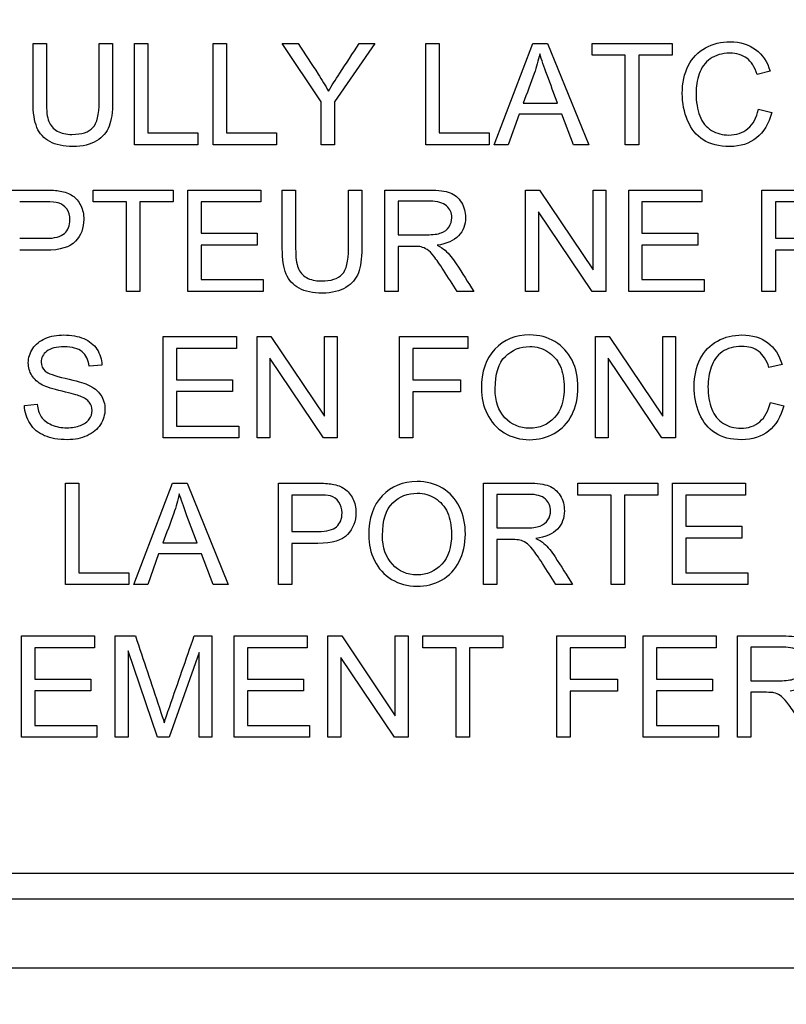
# Model space of a CAD drawing. Header units: inches. Extents: x 1 to 359, y -2 to 239.
# Tile 11 of 57: x 109.298 to 109.989, y 130.066 to 130.954. Entities that reach past the tile are written whole.
import ezdxf
from ezdxf.enums import TextEntityAlignment as Align

# ---------------------------------------------------------------- set-up
doc = ezdxf.new("R2010")
doc.units = ezdxf.units.IN
doc.header["$MEASUREMENT"] = 0
doc.layers.add('Default', color=7, linetype='Continuous')
doc.layers.add('LAB20180', color=7, linetype='Continuous')
doc.styles.add('SEACAD_Times_New_Roman', font='times.ttf')
doc.dimstyles.new('HAMMOND_(STH_-_300x200)', dxfattribs={"dimtxt": 1.5, "dimasz": 1.875, "dimexe": 0.75, "dimexo": 0.75, "dimgap": 0.375, "dimtad": 0, "dimtih": 1, "dimtoh": 1, "dimzin": 0, "dimdsep": 46, "dimtxsty": 'SEACAD_Times_New_Roman', "dimblk1": '_SE_FILLED', "dimblk2": '_SE_FILLED', "dimsah": 1, "dimcen": 0.75, "dimadec": 0, "dimazin": 0, "dimtfac": 0.8, "dimtofl": 0, "dimtmove": 0, "dimatfit": 3, "dimfxl": 0, "dimtolj": 1, "dimtzin": 0, "dimarcsym": 0})

# ---------------------------------------------------------------- blocks, each defined once
blk = doc.blocks.new('DMBLK1119')
at = {"layer": 'Default', "linetype": 'Continuous'}
for points in [[(122.69455, 144.79851), (122.38205, 146.67351), (122.06955, 144.79851)], [(122.69455, 128.57851), (122.06955, 128.57851), (122.38205, 126.70351)]]:
    blk.add_hatch(color=7, dxfattribs=at).paths.add_polyline_path(points)
at = {"layer": 'Default', "color": 7, "linetype": 'Continuous'}
for p, q in [((114.9147, 146.67351), (123.13205, 146.67351)), ((122.38205, 146.67351), (122.38205, 137.96351)), ((122.38205, 135.93851), (122.38205, 126.70351)), ((110.1077, 126.70351), (123.13205, 126.70351))]:
    blk.add_line(p, q, dxfattribs=at)
at = {"layer": 'Default', "color": 7, "linetype": 'Continuous', "style": 'SEACAD_Times_New_Roman'}
blk.add_text('19.97', height=1.5, dxfattribs=at).set_placement((119.82281, 137.43851), align=Align.TOP_LEFT)
blk = doc.blocks.new('_SE_FILLED')
at = {"color": 0}
blk.add_line((0, 0), (-1, 0), dxfattribs=at)
blk.add_solid([(0, 0), (-1, -0.1665), (-1, 0.1665), (0, 0)], dxfattribs=at)

msp = doc.modelspace()

# ---------------------------------------------------------------- linework, layer by layer
at = {"layer": 'LAB20180', "color": 7, "linetype": 'Continuous'}
for p, q in [((109.30987, 130.93304), (109.32186, 130.93304)), ((109.36952, 130.93304), (109.38157, 130.93304)), ((109.40135, 130.84156), (109.40135, 130.93304)), ((109.40135, 130.93304), (109.41334, 130.93304)), ((109.41334, 130.93304), (109.41334, 130.85234)), ((109.47238, 130.84156), (109.47238, 130.93304)), ((109.47238, 130.93304), (109.48443, 130.93304)), ((109.48443, 130.93304), (109.48443, 130.85234)), ((109.56964, 130.88033), (109.5344, 130.93304)), ((109.5344, 130.93304), (109.54883, 130.93304)), ((109.61815, 130.93304), (109.58163, 130.88033)), ((109.60403, 130.93304), (109.61815, 130.93304)), ((109.6641, 130.84156), (109.6641, 130.93304)), ((109.6641, 130.93304), (109.67616, 130.93304)), ((109.67616, 130.93304), (109.67616, 130.85234)), ((109.7257, 130.84156), (109.76057, 130.93304)), ((109.76057, 130.93304), (109.7739, 130.93304)), ((109.7739, 130.93304), (109.81103, 130.84156)), ((109.81401, 130.92233), (109.81401, 130.93304)), ((109.81401, 130.93304), (109.88614, 130.93304)), ((109.88614, 130.93304), (109.88614, 130.92233)), ((109.84402, 130.92233), (109.81401, 130.92233)), ((109.84402, 130.84156), (109.84402, 130.92233)), ((109.88614, 130.92233), (109.85607, 130.92233)), ((109.85607, 130.92233), (109.85607, 130.84156)), ((109.97457, 130.90797), (109.96277, 130.90517)), ((109.56964, 130.84156), (109.56964, 130.88033)), ((109.58163, 130.88033), (109.58163, 130.84156)), ((109.75187, 130.87918), (109.78285, 130.87918)), ((109.74822, 130.86926), (109.73842, 130.84156)), ((109.78675, 130.86926), (109.74822, 130.86926)), ((109.79721, 130.84156), (109.78675, 130.86926)), ((109.96404, 130.87364), (109.97609, 130.8706)), ((109.41334, 130.85234), (109.45844, 130.85234)), ((109.45844, 130.85234), (109.45844, 130.84156)), ((109.48443, 130.85234), (109.52953, 130.85234)), ((109.52953, 130.85234), (109.52953, 130.84156)), ((109.67616, 130.85234), (109.72126, 130.85234)), ((109.72126, 130.85234), (109.72126, 130.84156)), ((109.45844, 130.84156), (109.40135, 130.84156)), ((109.52953, 130.84156), (109.47238, 130.84156)), ((109.58163, 130.84156), (109.56964, 130.84156)), ((109.72126, 130.84156), (109.6641, 130.84156)), ((109.73842, 130.84156), (109.7257, 130.84156)), ((109.81103, 130.84156), (109.79721, 130.84156)), ((109.85607, 130.84156), (109.84402, 130.84156)), ((109.36417, 130.79005), (109.36417, 130.80082)), ((109.36417, 130.80082), (109.43635, 130.80082)), ((109.43635, 130.80082), (109.43635, 130.79005)), ((109.44944, 130.70934), (109.44944, 130.80082)), ((109.44944, 130.80082), (109.51535, 130.80082)), ((109.51535, 130.80082), (109.51535, 130.79005)), ((109.53465, 130.80082), (109.5467, 130.80082)), ((109.59435, 130.80082), (109.60634, 130.80082)), ((109.62698, 130.70934), (109.62698, 130.80082)), ((109.75406, 130.70934), (109.75406, 130.80082)), ((109.75406, 130.80082), (109.76648, 130.80082)), ((109.76648, 130.80082), (109.81487, 130.72888)), ((109.81487, 130.72888), (109.81487, 130.80082)), ((109.81487, 130.80082), (109.82643, 130.80082)), ((109.82643, 130.80082), (109.82643, 130.70934)), ((109.84706, 130.70934), (109.84706, 130.80082)), ((109.84706, 130.80082), (109.91298, 130.80082)), ((109.91298, 130.80082), (109.91298, 130.79005)), ((109.96727, 130.70934), (109.96727, 130.80082)), ((109.39423, 130.79005), (109.36417, 130.79005)), ((109.39423, 130.70934), (109.39423, 130.79005)), ((109.43635, 130.79005), (109.40628, 130.79005)), ((109.40628, 130.79005), (109.40628, 130.70934)), ((109.51535, 130.79005), (109.46143, 130.79005)), ((109.46143, 130.79005), (109.46143, 130.76193)), ((109.63903, 130.79072), (109.63903, 130.76047)), ((109.91298, 130.79005), (109.85905, 130.79005)), ((109.85905, 130.79005), (109.85905, 130.76193)), ((109.97932, 130.79005), (109.97932, 130.75724)), ((109.81401, 130.70934), (109.76569, 130.78122)), ((109.76569, 130.78122), (109.76569, 130.70934)), ((109.46143, 130.76193), (109.51188, 130.76193)), ((109.51188, 130.76193), (109.51188, 130.75121)), ((109.85905, 130.76193), (109.90951, 130.76193)), ((109.90951, 130.76193), (109.90951, 130.75121)), ((109.51188, 130.75121), (109.46143, 130.75121)), ((109.46143, 130.75121), (109.46143, 130.72005)), ((109.90951, 130.75121), (109.85905, 130.75121)), ((109.85905, 130.75121), (109.85905, 130.72005)), ((109.63903, 130.74994), (109.63903, 130.70934)), ((109.97932, 130.74647), (109.97932, 130.70934)), ((109.46143, 130.72005), (109.51748, 130.72005)), ((109.51748, 130.72005), (109.51748, 130.70934)), ((109.85905, 130.72005), (109.91511, 130.72005)), ((109.91511, 130.72005), (109.91511, 130.70934)), ((109.40628, 130.70934), (109.39423, 130.70934)), ((109.51748, 130.70934), (109.44944, 130.70934)), ((109.63903, 130.70934), (109.62698, 130.70934)), ((109.70738, 130.70934), (109.69222, 130.70934)), ((109.76569, 130.70934), (109.75406, 130.70934)), ((109.82643, 130.70934), (109.81401, 130.70934)), ((109.91511, 130.70934), (109.84706, 130.70934)), ((109.97932, 130.70934), (109.96727, 130.70934)), ((109.42731, 130.57712), (109.42731, 130.66859)), ((109.42731, 130.66859), (109.49323, 130.66859)), ((109.49323, 130.66859), (109.49323, 130.65782)), ((109.51191, 130.57712), (109.51191, 130.66859)), ((109.51191, 130.66859), (109.52433, 130.66859)), ((109.52433, 130.66859), (109.57266, 130.59665)), ((109.57266, 130.59665), (109.57266, 130.66859)), ((109.57266, 130.66859), (109.58428, 130.66859)), ((109.58428, 130.66859), (109.58428, 130.57712)), ((109.64034, 130.57712), (109.64034, 130.66859)), ((109.64034, 130.66859), (109.70193, 130.66859)), ((109.70193, 130.66859), (109.70193, 130.65782)), ((109.81703, 130.57712), (109.81703, 130.66859)), ((109.81703, 130.66859), (109.82944, 130.66859)), ((109.82944, 130.66859), (109.87777, 130.59665)), ((109.87777, 130.59665), (109.87777, 130.66859)), ((109.87777, 130.66859), (109.88939, 130.66859)), ((109.88939, 130.66859), (109.88939, 130.57712)), ((109.49323, 130.65782), (109.43936, 130.65782)), ((109.43936, 130.65782), (109.43936, 130.6297)), ((109.70193, 130.65782), (109.65233, 130.65782)), ((109.65233, 130.65782), (109.65233, 130.62952)), ((109.57186, 130.57712), (109.52354, 130.649)), ((109.52354, 130.649), (109.52354, 130.57712)), ((109.87698, 130.57712), (109.82859, 130.649)), ((109.82859, 130.649), (109.82859, 130.57712)), ((109.37193, 130.64279), (109.36036, 130.64194)), ((109.98538, 130.64346), (109.97357, 130.64066)), ((109.43936, 130.6297), (109.48982, 130.6297)), ((109.48982, 130.6297), (109.48982, 130.61899)), ((109.65233, 130.62952), (109.6953, 130.62952)), ((109.6953, 130.62952), (109.6953, 130.61875)), ((109.48982, 130.61899), (109.43936, 130.61899)), ((109.43936, 130.61899), (109.43936, 130.58783)), ((109.6953, 130.61875), (109.65233, 130.61875)), ((109.65233, 130.61875), (109.65233, 130.57712)), ((109.97485, 130.60919), (109.98684, 130.60615)), ((109.30218, 130.60651), (109.31356, 130.60761)), ((109.43936, 130.58783), (109.49542, 130.58783)), ((109.49542, 130.58783), (109.49542, 130.57712)), ((109.49542, 130.57712), (109.42731, 130.57712)), ((109.52354, 130.57712), (109.51191, 130.57712)), ((109.58428, 130.57712), (109.57186, 130.57712)), ((109.65233, 130.57712), (109.64034, 130.57712)), ((109.82859, 130.57712), (109.81703, 130.57712)), ((109.88939, 130.57712), (109.87698, 130.57712)), ((109.33909, 130.44489), (109.33909, 130.53637)), ((109.33909, 130.53637), (109.35108, 130.53637)), ((109.35108, 130.53637), (109.35108, 130.4556)), ((109.40062, 130.44489), (109.43556, 130.53637)), ((109.43556, 130.53637), (109.44889, 130.53637)), ((109.44889, 130.53637), (109.48595, 130.44489)), ((109.53124, 130.44489), (109.53124, 130.53637)), ((109.71608, 130.44489), (109.71608, 130.53637)), ((109.80111, 130.5256), (109.80111, 130.53637)), ((109.80111, 130.53637), (109.87323, 130.53637)), ((109.87323, 130.53637), (109.87323, 130.5256)), ((109.88656, 130.44489), (109.88656, 130.53637)), ((109.88656, 130.53637), (109.95248, 130.53637)), ((109.95248, 130.53637), (109.95248, 130.5256)), ((109.54323, 130.5256), (109.54323, 130.49273)), ((109.72813, 130.52627), (109.72813, 130.49596)), ((109.83118, 130.5256), (109.80111, 130.5256)), ((109.83118, 130.44489), (109.83118, 130.5256)), ((109.87323, 130.5256), (109.84317, 130.5256)), ((109.84317, 130.5256), (109.84317, 130.44489)), ((109.95248, 130.5256), (109.89855, 130.5256)), ((109.89855, 130.5256), (109.89855, 130.49748)), ((109.89855, 130.49748), (109.94901, 130.49748)), ((109.94901, 130.49748), (109.94901, 130.48677)), ((109.72813, 130.48543), (109.72813, 130.44489)), ((109.94901, 130.48677), (109.89855, 130.48677)), ((109.89855, 130.48677), (109.89855, 130.4556)), ((109.42686, 130.48244), (109.45777, 130.48244)), ((109.54323, 130.48202), (109.54323, 130.44489)), ((109.42314, 130.47258), (109.41334, 130.44489)), ((109.46167, 130.47258), (109.42314, 130.47258)), ((109.4722, 130.44489), (109.46167, 130.47258)), ((109.35108, 130.4556), (109.39618, 130.4556)), ((109.39618, 130.4556), (109.39618, 130.44489)), ((109.89855, 130.4556), (109.95461, 130.4556)), ((109.95461, 130.4556), (109.95461, 130.44489)), ((109.39618, 130.44489), (109.33909, 130.44489)), ((109.41334, 130.44489), (109.40062, 130.44489)), ((109.48595, 130.44489), (109.4722, 130.44489)), ((109.54323, 130.44489), (109.53124, 130.44489)), ((109.72813, 130.44489), (109.71608, 130.44489)), ((109.79648, 130.44489), (109.78133, 130.44489)), ((109.84317, 130.44489), (109.83118, 130.44489)), ((109.95461, 130.44489), (109.88656, 130.44489)), ((109.29947, 130.30707), (109.29947, 130.39855)), ((109.29947, 130.39855), (109.36538, 130.39855)), ((109.36538, 130.39855), (109.36538, 130.38777)), ((109.38407, 130.30707), (109.38407, 130.39855)), ((109.38407, 130.39855), (109.40214, 130.39855)), ((109.45522, 130.39855), (109.47123, 130.39855)), ((109.47123, 130.39855), (109.47123, 130.30707)), ((109.49119, 130.30707), (109.49119, 130.39855)), ((109.49119, 130.39855), (109.55711, 130.39855)), ((109.55711, 130.39855), (109.55711, 130.38777)), ((109.57579, 130.30707), (109.57579, 130.39855)), ((109.57579, 130.39855), (109.58821, 130.39855)), ((109.58821, 130.39855), (109.63659, 130.3266)), ((109.63659, 130.3266), (109.63659, 130.39855)), ((109.63659, 130.39855), (109.64816, 130.39855)), ((109.64816, 130.39855), (109.64816, 130.30707)), ((109.66149, 130.38777), (109.66149, 130.39855)), ((109.66149, 130.39855), (109.73361, 130.39855)), ((109.73361, 130.39855), (109.73361, 130.38777)), ((109.78212, 130.30707), (109.78212, 130.39855)), ((109.78212, 130.39855), (109.84378, 130.39855)), ((109.84378, 130.39855), (109.84378, 130.38777)), ((109.86009, 130.30707), (109.86009, 130.39855)), ((109.86009, 130.39855), (109.926, 130.39855)), ((109.926, 130.39855), (109.926, 130.38777)), ((109.9453, 130.30707), (109.9453, 130.39855)), ((109.36538, 130.38777), (109.31152, 130.38777)), ((109.31152, 130.38777), (109.31152, 130.35965)), ((109.55711, 130.38777), (109.50324, 130.38777)), ((109.50324, 130.38777), (109.50324, 130.35965)), ((109.69155, 130.38777), (109.66149, 130.38777)), ((109.69155, 130.30707), (109.69155, 130.38777)), ((109.73361, 130.38777), (109.70354, 130.38777)), ((109.70354, 130.38777), (109.70354, 130.30707)), ((109.84378, 130.38777), (109.79417, 130.38777)), ((109.79417, 130.38777), (109.79417, 130.35947)), ((109.926, 130.38777), (109.87208, 130.38777)), ((109.87208, 130.38777), (109.87208, 130.35965)), ((109.95735, 130.38844), (109.95735, 130.35813)), ((109.42205, 130.30707), (109.39569, 130.38497)), ((109.39569, 130.38497), (109.39569, 130.30707)), ((109.45966, 130.38369), (109.43276, 130.30707)), ((109.45966, 130.30707), (109.45966, 130.38369)), ((109.63574, 130.30707), (109.58742, 130.37895)), ((109.58742, 130.37895), (109.58742, 130.30707)), ((109.31152, 130.35965), (109.36197, 130.35965)), ((109.36197, 130.35965), (109.36197, 130.34894)), ((109.50324, 130.35965), (109.5537, 130.35965)), ((109.5537, 130.35965), (109.5537, 130.34894)), ((109.79417, 130.35947), (109.83708, 130.35947)), ((109.83708, 130.35947), (109.83708, 130.3487)), ((109.87208, 130.35965), (109.92253, 130.35965)), ((109.92253, 130.35965), (109.92253, 130.34894)), ((109.36197, 130.34894), (109.31152, 130.34894)), ((109.31152, 130.34894), (109.31152, 130.31778)), ((109.5537, 130.34894), (109.50324, 130.34894)), ((109.50324, 130.34894), (109.50324, 130.31778)), ((109.83708, 130.3487), (109.79417, 130.3487)), ((109.79417, 130.3487), (109.79417, 130.30707)), ((109.92253, 130.34894), (109.87208, 130.34894)), ((109.87208, 130.34894), (109.87208, 130.31778)), ((109.95735, 130.34766), (109.95735, 130.30707)), ((109.31152, 130.31778), (109.36751, 130.31778)), ((109.36751, 130.31778), (109.36751, 130.30707)), ((109.50324, 130.31778), (109.5593, 130.31778)), ((109.5593, 130.31778), (109.5593, 130.30707)), ((109.87208, 130.31778), (109.92813, 130.31778)), ((109.92813, 130.31778), (109.92813, 130.30707)), ((109.36751, 130.30707), (109.29947, 130.30707)), ((109.39569, 130.30707), (109.38407, 130.30707)), ((109.43276, 130.30707), (109.42205, 130.30707)), ((109.47123, 130.30707), (109.45966, 130.30707)), ((109.5593, 130.30707), (109.49119, 130.30707)), ((109.58742, 130.30707), (109.57579, 130.30707)), ((109.64816, 130.30707), (109.63574, 130.30707)), ((109.70354, 130.30707), (109.69155, 130.30707)), ((109.79417, 130.30707), (109.78212, 130.30707)), ((109.92813, 130.30707), (109.86009, 130.30707)), ((109.95735, 130.30707), (109.9453, 130.30707)), ((108.50566, 130.18451), (110.37973, 130.18451)), ((108.50566, 130.16151), (110.37973, 130.16151)), ((108.3177, 130.09901), (110.5677, 130.09901))]:
    msp.add_line(p, q, dxfattribs=at)
for points, knots in [([(109.38157, 130.93304), (109.38157, 130.91543), (109.38157, 130.89782), (109.38157, 130.88021), (109.38157, 130.87102), (109.38054, 130.86372), (109.37847, 130.8583), (109.37642, 130.85294), (109.37263, 130.8485), (109.36721, 130.84516), (109.36176, 130.84179), (109.35473, 130.84004), (109.33738, 130.84004), (109.33039, 130.84156), (109.31955, 130.84741), (109.31566, 130.85167), (109.31103, 130.86287), (109.30987, 130.87054), (109.30987, 130.88021), (109.30987, 130.89782), (109.30987, 130.91543), (109.30987, 130.93304)], [0, 0, 0, 0, 0.229369, 0.229369, 0.229369, 0.325952, 0.325952, 0.325952, 0.402495, 0.402495, 0.402495, 0.496975, 0.496975, 0.588198, 0.588198, 0.67942, 0.67942, 0.770643, 0.770643, 0.770643, 1, 1, 1, 1]), ([(109.38157, 130.93304), (109.38157, 130.91543), (109.38157, 130.89782), (109.38157, 130.88021), (109.38157, 130.87102), (109.38054, 130.86372), (109.37847, 130.8583), (109.37642, 130.85294), (109.37263, 130.8485), (109.36721, 130.84516), (109.36176, 130.84179), (109.35473, 130.84004), (109.33738, 130.84004), (109.33039, 130.84156), (109.31955, 130.84741), (109.31566, 130.85167), (109.31103, 130.86287), (109.30987, 130.87054), (109.30987, 130.88021), (109.30987, 130.89145), (109.30987, 130.90268), (109.30987, 130.91391)], [0, 0, 0, 0, 0.2293693, 0.2293693, 0.2293693, 0.3259523, 0.3259523, 0.3259523, 0.4024949, 0.4024949, 0.4024949, 0.4969754, 0.4969754, 0.5881979, 0.5881979, 0.6794205, 0.6794205, 0.770643, 0.770643, 0.770643, 0.9169339, 0.9169339, 0.9169339, 0.9169339]), ([(109.32186, 130.93304), (109.32186, 130.91547), (109.32186, 130.8979), (109.32186, 130.88033), (109.32186, 130.87236), (109.32259, 130.86652), (109.32412, 130.86274), (109.32563, 130.85899), (109.32807, 130.85611), (109.33166, 130.85404), (109.33527, 130.85196), (109.3397, 130.851), (109.35376, 130.851), (109.36009, 130.85301), (109.36386, 130.85708), (109.36763, 130.86116), (109.36952, 130.86883), (109.36952, 130.88033), (109.36952, 130.8979), (109.36952, 130.91547), (109.36952, 130.93304)], [0, 0, 0, 0, 0.272208, 0.272208, 0.272208, 0.364277, 0.364277, 0.364277, 0.424948, 0.424948, 0.424948, 0.489972, 0.489972, 0.601661, 0.601661, 0.601661, 0.727851, 0.727851, 0.727851, 1, 1, 1, 1]), ([(109.32186, 130.93304), (109.32186, 130.91547), (109.32186, 130.8979), (109.32186, 130.88033), (109.32186, 130.87236), (109.32259, 130.86652), (109.32412, 130.86274), (109.32563, 130.85899), (109.32807, 130.85611), (109.33166, 130.85404), (109.33527, 130.85196), (109.3397, 130.851), (109.35376, 130.851), (109.36009, 130.85301), (109.36386, 130.85708), (109.36763, 130.86116), (109.36952, 130.86883), (109.36952, 130.88033), (109.36952, 130.8979), (109.36952, 130.91547), (109.36952, 130.93304)], [0, 0, 0, 0, 0.272208, 0.272208, 0.272208, 0.364277, 0.364277, 0.364277, 0.424948, 0.424948, 0.424948, 0.489972, 0.489972, 0.601661, 0.601661, 0.601661, 0.727851, 0.727851, 0.727851, 1, 1, 1, 1]), ([(109.54883, 130.93304), (109.55489, 130.92381), (109.56096, 130.91458), (109.56703, 130.90535), (109.57039, 130.90023), (109.57342, 130.89506), (109.57634, 130.88995)], [0, 0, 0, 0, 0.648028, 0.648028, 0.648028, 1, 1, 1, 1]), ([(109.57634, 130.88995), (109.57908, 130.89476), (109.58249, 130.90018), (109.58644, 130.90614), (109.59236, 130.91507), (109.59817, 130.92408), (109.60403, 130.93304)], [0, 0, 0, 0, 0.372585, 0.372585, 0.372585, 1, 1, 1, 1]), ([(109.97609, 130.8706), (109.97354, 130.86068), (109.96897, 130.85307), (109.9624, 130.84789), (109.9558, 130.8427), (109.94779, 130.84004), (109.92844, 130.84004), (109.92046, 130.84205), (109.91426, 130.84607), (109.90809, 130.85006), (109.90342, 130.85587), (109.89697, 130.87108), (109.89539, 130.87924), (109.89539, 130.8975), (109.89721, 130.90578), (109.90081, 130.9129), (109.90438, 130.91999), (109.90963, 130.92531), (109.91633, 130.92903), (109.923, 130.93272), (109.93045, 130.93456), (109.94767, 130.93456), (109.95534, 130.93219), (109.96155, 130.92757), (109.96782, 130.92289), (109.97214, 130.91637), (109.97457, 130.90797)], [0, 0, 0, 0, 0.109802, 0.109802, 0.109802, 0.2115, 0.2115, 0.317109, 0.317109, 0.317109, 0.414182, 0.414182, 0.511255, 0.511255, 0.616417, 0.616417, 0.616417, 0.708863, 0.708863, 0.708863, 0.799198, 0.799198, 0.902536, 0.902536, 0.902536, 1, 1, 1, 1]), ([(109.76684, 130.92361), (109.76557, 130.91764), (109.76392, 130.9118), (109.76185, 130.90596), (109.75867, 130.89698), (109.7552, 130.88811), (109.75187, 130.87918)], [0, 0, 0, 0, 0.391075, 0.391075, 0.391075, 1, 1, 1, 1]), ([(109.78285, 130.87918), (109.77973, 130.88762), (109.7766, 130.89606), (109.77348, 130.9045), (109.77064, 130.91217), (109.76843, 130.91856), (109.76684, 130.92361)], [0, 0, 0, 0, 0.571633, 0.571633, 0.571633, 1, 1, 1, 1]), ([(109.96277, 130.90517), (109.96064, 130.9118), (109.95759, 130.91661), (109.95351, 130.91965), (109.94948, 130.92267), (109.94438, 130.92422), (109.93124, 130.92422), (109.92539, 130.92251), (109.9159, 130.91582), (109.91261, 130.91125), (109.91067, 130.90559), (109.90872, 130.89995), (109.9078, 130.89409), (109.9078, 130.88027), (109.90896, 130.87346), (109.91347, 130.86189), (109.917, 130.85751), (109.9218, 130.85465), (109.92657, 130.85182), (109.93172, 130.85039), (109.94408, 130.85039), (109.9498, 130.85234), (109.95455, 130.85623), (109.95926, 130.8601), (109.9624, 130.86597), (109.96404, 130.87364)], [0, 0, 0, 0, 0.096903, 0.096903, 0.096903, 0.183737, 0.183737, 0.284464, 0.284464, 0.385192, 0.385192, 0.385192, 0.471434, 0.471434, 0.582939, 0.582939, 0.694445, 0.694445, 0.694445, 0.782104, 0.782104, 0.887866, 0.887866, 0.887866, 1, 1, 1, 1]), ([(109.28583, 130.80082), (109.29732, 130.80082), (109.3088, 130.80082), (109.32028, 130.80082), (109.32637, 130.80082), (109.33099, 130.80051), (109.33422, 130.79991), (109.3387, 130.79906), (109.34244, 130.79771), (109.34548, 130.79565), (109.34855, 130.79356), (109.35096, 130.79059), (109.35284, 130.78682), (109.35474, 130.78302), (109.35558, 130.77885), (109.35558, 130.76655), (109.35315, 130.75992), (109.34816, 130.75456), (109.34317, 130.7492), (109.33428, 130.74647), (109.32132, 130.74647), (109.31349, 130.74647), (109.30565, 130.74647), (109.29782, 130.74647)], [0, 0, 0, 0, 0.216627, 0.216627, 0.216627, 0.304573, 0.304573, 0.304573, 0.380815, 0.380815, 0.380815, 0.453903, 0.453903, 0.453903, 0.533498, 0.533498, 0.671175, 0.671175, 0.671175, 0.852316, 0.852316, 0.852316, 1, 1, 1, 1]), ([(109.60634, 130.80082), (109.60634, 130.78321), (109.60634, 130.7656), (109.60634, 130.74799), (109.60634, 130.7388), (109.60531, 130.73149), (109.60117, 130.72066), (109.59746, 130.71628), (109.59204, 130.71293), (109.5866, 130.70957), (109.5795, 130.70782), (109.56222, 130.70782), (109.55522, 130.70928), (109.54974, 130.71226), (109.54434, 130.7152), (109.54049, 130.71944), (109.53812, 130.72504), (109.53575, 130.73062), (109.53465, 130.73831), (109.53465, 130.74799), (109.53465, 130.7656), (109.53465, 130.78321), (109.53465, 130.80082)], [0, 0, 0, 0, 0.229349, 0.229349, 0.229349, 0.315825, 0.315825, 0.402301, 0.402301, 0.402301, 0.498875, 0.498875, 0.592766, 0.592766, 0.592766, 0.669274, 0.669274, 0.669274, 0.770633, 0.770633, 0.770633, 1, 1, 1, 1]), ([(109.60634, 130.80082), (109.60634, 130.78321), (109.60634, 130.7656), (109.60634, 130.74799), (109.60634, 130.7388), (109.60531, 130.73149), (109.60117, 130.72066), (109.59746, 130.71628), (109.59204, 130.71293), (109.5866, 130.70957), (109.5795, 130.70782), (109.56222, 130.70782), (109.55522, 130.70928), (109.54974, 130.71226), (109.54434, 130.7152), (109.54049, 130.71944), (109.53812, 130.72504), (109.53575, 130.73062), (109.53465, 130.73831), (109.53465, 130.74799), (109.53465, 130.7656), (109.53465, 130.78321), (109.53465, 130.80082)], [0, 0, 0, 0, 0.229349, 0.229349, 0.229349, 0.315825, 0.315825, 0.402301, 0.402301, 0.402301, 0.498875, 0.498875, 0.592766, 0.592766, 0.592766, 0.669274, 0.669274, 0.669274, 0.770633, 0.770633, 0.770633, 1, 1, 1, 1]), ([(109.5467, 130.80082), (109.5467, 130.78323), (109.5467, 130.76564), (109.5467, 130.74805), (109.5467, 130.74014), (109.54743, 130.73429), (109.55035, 130.72675), (109.55291, 130.72389), (109.5565, 130.72182), (109.56006, 130.71976), (109.56447, 130.71877), (109.57859, 130.71877), (109.58492, 130.72078), (109.58869, 130.7248), (109.5925, 130.72885), (109.59435, 130.73661), (109.59435, 130.74805), (109.59435, 130.76564), (109.59435, 130.78323), (109.59435, 130.80082)], [0, 0, 0, 0, 0.272425, 0.272425, 0.272425, 0.3487, 0.3487, 0.424974, 0.424974, 0.424974, 0.489634, 0.489634, 0.601458, 0.601458, 0.601458, 0.727547, 0.727547, 0.727547, 1, 1, 1, 1]), ([(109.5467, 130.80082), (109.5467, 130.78323), (109.5467, 130.76564), (109.5467, 130.74805), (109.5467, 130.74014), (109.54743, 130.73429), (109.55035, 130.72675), (109.55291, 130.72389), (109.5565, 130.72182), (109.56006, 130.71976), (109.56447, 130.71877), (109.57859, 130.71877), (109.58492, 130.72078), (109.58869, 130.7248), (109.5925, 130.72885), (109.59435, 130.73661), (109.59435, 130.74805), (109.59435, 130.76564), (109.59435, 130.78323), (109.59435, 130.80082)], [0, 0, 0, 0, 0.272425, 0.272425, 0.272425, 0.3487, 0.3487, 0.424974, 0.424974, 0.424974, 0.489634, 0.489634, 0.601458, 0.601458, 0.601458, 0.727547, 0.727547, 0.727547, 1, 1, 1, 1]), ([(109.62698, 130.80082), (109.64047, 130.80082), (109.65396, 130.80082), (109.66745, 130.80082), (109.67561, 130.80082), (109.68176, 130.79997), (109.69028, 130.79668), (109.69362, 130.79382), (109.69618, 130.78962), (109.69871, 130.78546), (109.69995, 130.78086), (109.69995, 130.76935), (109.69788, 130.76393), (109.69368, 130.75949), (109.68945, 130.75502), (109.68303, 130.75219), (109.67421, 130.75097)], [0, 0, 0, 0, 0.318588, 0.318588, 0.318588, 0.446357, 0.446357, 0.574125, 0.574125, 0.574125, 0.684887, 0.684887, 0.829418, 0.829418, 0.829418, 1, 1, 1, 1]), ([(109.96727, 130.80082), (109.97877, 130.80082), (109.99028, 130.80082), (110.00178, 130.80082), (110.00787, 130.80082), (110.01249, 130.80051), (110.01566, 130.79991), (110.02014, 130.79904), (110.02393, 130.79771), (110.02698, 130.79565), (110.03005, 130.79356), (110.03245, 130.79059), (110.03428, 130.78682), (110.03614, 130.78297), (110.03708, 130.77885), (110.03708, 130.76655), (110.03459, 130.75992), (110.02966, 130.75456), (110.02467, 130.74914), (110.01572, 130.74647), (110.00275, 130.74647), (109.99494, 130.74647), (109.98713, 130.74647), (109.97932, 130.74647)], [0, 0, 0, 0, 0.216971, 0.216971, 0.216971, 0.304522, 0.304522, 0.304522, 0.381097, 0.381097, 0.381097, 0.453965, 0.453965, 0.453965, 0.533539, 0.533539, 0.671179, 0.671179, 0.671179, 0.852672, 0.852672, 0.852672, 1, 1, 1, 1]), ([(109.29782, 130.75724), (109.30572, 130.75724), (109.31361, 130.75724), (109.3215, 130.75724), (109.32935, 130.75724), (109.33489, 130.7587), (109.33818, 130.76162), (109.3415, 130.76457), (109.34317, 130.76862), (109.34317, 130.77781), (109.34219, 130.7811), (109.3383, 130.78658), (109.33574, 130.78834), (109.33258, 130.78925), (109.33058, 130.78983), (109.32679, 130.79005), (109.32126, 130.79005), (109.31345, 130.79005), (109.30563, 130.79005), (109.29782, 130.79005)], [0, 0, 0, 0, 0.215477, 0.215477, 0.215477, 0.375673, 0.375673, 0.375673, 0.50214, 0.50214, 0.592679, 0.592679, 0.683217, 0.683217, 0.683217, 0.786724, 0.786724, 0.786724, 1, 1, 1, 1]), ([(109.63903, 130.76047), (109.64769, 130.76047), (109.65635, 130.76047), (109.66502, 130.76047), (109.6705, 130.76047), (109.67488, 130.76101), (109.67798, 130.76217), (109.68107, 130.76332), (109.68346, 130.76509), (109.6851, 130.76765), (109.68672, 130.77016), (109.68754, 130.77288), (109.68754, 130.78019), (109.68595, 130.78372), (109.68279, 130.78652), (109.67966, 130.78929), (109.67469, 130.79072), (109.66794, 130.79072), (109.6583, 130.79072), (109.64867, 130.79072), (109.63903, 130.79072)], [0, 0, 0, 0, 0.2286, 0.2286, 0.2286, 0.34417, 0.34417, 0.34417, 0.424634, 0.424634, 0.424634, 0.499118, 0.499118, 0.607044, 0.607044, 0.607044, 0.745746, 0.745746, 0.745746, 1, 1, 1, 1]), ([(109.97932, 130.75724), (109.98721, 130.75724), (109.9951, 130.75724), (110.003, 130.75724), (110.01085, 130.75724), (110.01639, 130.7587), (110.02296, 130.76454), (110.0246, 130.76862), (110.0246, 130.77781), (110.02363, 130.7811), (110.02174, 130.78384), (110.01984, 130.7866), (110.01724, 130.78834), (110.01407, 130.78925), (110.01202, 130.78985), (110.00823, 130.79005), (110.00275, 130.79005), (109.99494, 130.79005), (109.98713, 130.79005), (109.97932, 130.79005)], [0, 0, 0, 0, 0.215563, 0.215563, 0.215563, 0.355571, 0.355571, 0.495578, 0.495578, 0.59581, 0.59581, 0.59581, 0.683087, 0.683087, 0.683087, 0.786632, 0.786632, 0.786632, 1, 1, 1, 1]), ([(109.67421, 130.75097), (109.67743, 130.74945), (109.67987, 130.74793), (109.68151, 130.74641), (109.68502, 130.74316), (109.68839, 130.7391), (109.69155, 130.73423), (109.69691, 130.72599), (109.7021, 130.71764), (109.70738, 130.70934)], [0, 0, 0, 0, 0.160192, 0.160192, 0.160192, 0.45337, 0.45337, 0.45337, 1, 1, 1, 1]), ([(109.69222, 130.70934), (109.68821, 130.71569), (109.68419, 130.72204), (109.68017, 130.72839), (109.67669, 130.7339), (109.67372, 130.73807), (109.67141, 130.74099), (109.66912, 130.74388), (109.66709, 130.74592), (109.66526, 130.74708), (109.66348, 130.7482), (109.66167, 130.74902), (109.65978, 130.74951), (109.65841, 130.74986), (109.65613, 130.74994), (109.65303, 130.74994), (109.64836, 130.74994), (109.64369, 130.74994), (109.63903, 130.74994)], [0, 0, 0, 0, 0.307176, 0.307176, 0.307176, 0.516403, 0.516403, 0.516403, 0.634791, 0.634791, 0.634791, 0.716811, 0.716811, 0.716811, 0.809183, 0.809183, 0.809183, 1, 1, 1, 1]), ([(109.31356, 130.60761), (109.31404, 130.60298), (109.31532, 130.59921), (109.31727, 130.59623), (109.31924, 130.59322), (109.32232, 130.59087), (109.32646, 130.58904), (109.33065, 130.5872), (109.33529, 130.58631), (109.34046, 130.58637), (109.34508, 130.58642), (109.34916, 130.58704), (109.35269, 130.58844), (109.3562, 130.58983), (109.35884, 130.59166), (109.36054, 130.5941), (109.36222, 130.59649), (109.36316, 130.59909), (109.36316, 130.60475), (109.36231, 130.60724), (109.3589, 130.6115), (109.3561, 130.61327), (109.35233, 130.61479), (109.34992, 130.61576), (109.34448, 130.61716), (109.33608, 130.61923), (109.32769, 130.6213), (109.32183, 130.62313), (109.31849, 130.62489), (109.31415, 130.62718), (109.31094, 130.63001), (109.30668, 130.63682), (109.30558, 130.64066), (109.30558, 130.64948), (109.30692, 130.65374), (109.30954, 130.65776), (109.31214, 130.66175), (109.31593, 130.66482), (109.32092, 130.66695), (109.32594, 130.66909), (109.33157, 130.67005), (109.34441, 130.67005), (109.35038, 130.66896), (109.35555, 130.66683), (109.36075, 130.66469), (109.36468, 130.66141), (109.36748, 130.65721), (109.37029, 130.653), (109.37174, 130.64814), (109.37193, 130.64279)], [0, 0, 0, 0, 0.049878, 0.049878, 0.049878, 0.098701, 0.098701, 0.098701, 0.157985, 0.157985, 0.157985, 0.20948, 0.20948, 0.20948, 0.250007, 0.250007, 0.250007, 0.286876, 0.286876, 0.322961, 0.322961, 0.359046, 0.359046, 0.359046, 0.428613, 0.428613, 0.428613, 0.505026, 0.505026, 0.505026, 0.556645, 0.556645, 0.608264, 0.608264, 0.66512, 0.66512, 0.66512, 0.726408, 0.726408, 0.726408, 0.795729, 0.795729, 0.872675, 0.872675, 0.872675, 0.936881, 0.936881, 0.936881, 1, 1, 1, 1]), ([(109.71417, 130.62161), (109.71417, 130.63676), (109.71824, 130.64863), (109.72634, 130.65721), (109.73446, 130.66582), (109.74496, 130.67005), (109.76627, 130.67005), (109.77381, 130.66805), (109.78732, 130.66001), (109.7925, 130.65435), (109.79956, 130.63999), (109.80132, 130.63183), (109.80132, 130.61339), (109.7995, 130.60511), (109.79572, 130.59781), (109.79196, 130.59053), (109.78672, 130.58497), (109.7799, 130.58125), (109.77306, 130.57753), (109.76566, 130.57559), (109.74916, 130.57559), (109.74149, 130.57766), (109.72798, 130.58594), (109.72287, 130.5916), (109.7194, 130.59884), (109.71598, 130.60599), (109.71417, 130.61357), (109.71417, 130.62161)], [0, 0, 0, 0, 0.133484, 0.133484, 0.133484, 0.259715, 0.259715, 0.342872, 0.342872, 0.426029, 0.426029, 0.509185, 0.509185, 0.594005, 0.594005, 0.594005, 0.674481, 0.674481, 0.674481, 0.751471, 0.751471, 0.834976, 0.834976, 0.918481, 0.918481, 0.918481, 1, 1, 1, 1]), ([(109.98684, 130.60615), (109.98434, 130.59617), (109.97978, 130.58862), (109.9732, 130.58338), (109.96666, 130.57817), (109.95854, 130.57559), (109.93918, 130.57559), (109.93121, 130.5776), (109.925, 130.58162), (109.91886, 130.58559), (109.91417, 130.59142), (109.90771, 130.60663), (109.90613, 130.61479), (109.90613, 130.63305), (109.90796, 130.64133), (109.91161, 130.64839), (109.91527, 130.65547), (109.92037, 130.66086), (109.92707, 130.66458), (109.93378, 130.6683), (109.94119, 130.67005), (109.95841, 130.67005), (109.96608, 130.66774), (109.97229, 130.66312), (109.97857, 130.65844), (109.98288, 130.65192), (109.98538, 130.64346)], [0, 0, 0, 0, 0.109878, 0.109878, 0.109878, 0.211634, 0.211634, 0.317305, 0.317305, 0.317305, 0.414299, 0.414299, 0.511293, 0.511293, 0.616369, 0.616369, 0.616369, 0.70875, 0.70875, 0.70875, 0.798999, 0.798999, 0.902239, 0.902239, 0.902239, 1, 1, 1, 1]), ([(109.36036, 130.64194), (109.35975, 130.64766), (109.35762, 130.65198), (109.35403, 130.65496), (109.35047, 130.65792), (109.34515, 130.65934), (109.33084, 130.65934), (109.32555, 130.658), (109.31885, 130.65265), (109.31721, 130.64936), (109.31721, 130.6423), (109.31836, 130.63962), (109.32074, 130.63749), (109.32308, 130.63539), (109.32914, 130.63323), (109.33894, 130.63098), (109.34872, 130.62873), (109.35543, 130.62684), (109.35914, 130.6252), (109.3645, 130.62283), (109.3684, 130.6196), (109.37089, 130.61589), (109.37343, 130.6121), (109.37473, 130.60779), (109.37473, 130.59805), (109.37333, 130.59349), (109.37059, 130.58917), (109.36786, 130.58486), (109.36377, 130.58156), (109.3586, 130.57918), (109.35337, 130.57679), (109.34752, 130.57559), (109.33279, 130.57559), (109.32585, 130.57681), (109.32031, 130.57918), (109.3147, 130.58159), (109.31033, 130.58521), (109.30717, 130.59008), (109.30403, 130.59491), (109.3023, 130.60043), (109.30218, 130.60651)], [0, 0, 0, 0, 0.061259, 0.061259, 0.061259, 0.116523, 0.116523, 0.174189, 0.174189, 0.231856, 0.231856, 0.283851, 0.283851, 0.283851, 0.36405, 0.36405, 0.36405, 0.450764, 0.450764, 0.450764, 0.513362, 0.513362, 0.513362, 0.571652, 0.571652, 0.629943, 0.629943, 0.629943, 0.695151, 0.695151, 0.695151, 0.766646, 0.766646, 0.85685, 0.85685, 0.85685, 0.928281, 0.928281, 0.928281, 1, 1, 1, 1]), ([(109.72664, 130.62136), (109.72664, 130.61035), (109.72956, 130.6017), (109.74137, 130.58904), (109.7488, 130.58588), (109.76675, 130.58588), (109.77424, 130.58911), (109.78008, 130.5955), (109.78592, 130.60188), (109.78891, 130.61089), (109.78891, 130.63007), (109.78763, 130.63658), (109.78264, 130.64766), (109.77899, 130.65192), (109.77412, 130.65496), (109.76929, 130.65798), (109.76389, 130.65953), (109.75787, 130.65959), (109.74935, 130.65967), (109.74198, 130.6566), (109.73583, 130.65076), (109.72966, 130.64489), (109.72664, 130.63506), (109.72664, 130.62136)], [0, 0, 0, 0, 0.118883, 0.118883, 0.237765, 0.237765, 0.359091, 0.359091, 0.359091, 0.493786, 0.493786, 0.578931, 0.578931, 0.664075, 0.664075, 0.664075, 0.742709, 0.742709, 0.742709, 0.854643, 0.854643, 0.854643, 1, 1, 1, 1]), ([(109.97357, 130.64066), (109.97144, 130.64729), (109.96833, 130.65216), (109.96432, 130.6552), (109.96026, 130.65828), (109.95519, 130.65977), (109.94204, 130.65977), (109.93614, 130.65806), (109.93139, 130.65472), (109.92665, 130.65138), (109.92336, 130.6468), (109.92147, 130.64114), (109.91956, 130.63541), (109.91855, 130.62958), (109.91855, 130.61582), (109.9197, 130.60901), (109.92196, 130.60323), (109.92423, 130.59739), (109.92774, 130.59306), (109.93255, 130.5902), (109.93731, 130.58737), (109.94253, 130.58588), (109.95482, 130.58588), (109.9606, 130.58783), (109.96529, 130.59178), (109.96995, 130.59571), (109.97314, 130.60146), (109.97485, 130.60919)], [0, 0, 0, 0, 0.097061, 0.097061, 0.097061, 0.187506, 0.187506, 0.290488, 0.290488, 0.290488, 0.385323, 0.385323, 0.385323, 0.479148, 0.479148, 0.599511, 0.599511, 0.599511, 0.694367, 0.694367, 0.694367, 0.781551, 0.781551, 0.887897, 0.887897, 0.887897, 1, 1, 1, 1]), ([(109.61261, 130.48938), (109.61261, 130.50454), (109.61663, 130.51641), (109.62479, 130.52499), (109.63288, 130.53351), (109.64341, 130.53783), (109.66465, 130.53783), (109.67226, 130.53582), (109.67902, 130.5318), (109.6858, 130.52777), (109.69088, 130.52213), (109.69448, 130.51495), (109.69808, 130.50774), (109.69977, 130.49955), (109.69977, 130.48117), (109.69788, 130.47289), (109.69046, 130.45828), (109.68516, 130.45274), (109.67835, 130.44897), (109.67151, 130.44518), (109.6641, 130.44337), (109.64761, 130.44337), (109.63994, 130.44544), (109.62643, 130.45372), (109.62132, 130.45938), (109.61779, 130.46656), (109.61427, 130.47372), (109.61261, 130.48135), (109.61261, 130.48938)], [0, 0, 0, 0, 0.133492, 0.133492, 0.133492, 0.256561, 0.256561, 0.337052, 0.337052, 0.337052, 0.417317, 0.417317, 0.417317, 0.502271, 0.502271, 0.588358, 0.588358, 0.674444, 0.674444, 0.674444, 0.751391, 0.751391, 0.834849, 0.834849, 0.918307, 0.918307, 0.918307, 1, 1, 1, 1]), ([(109.53124, 130.53637), (109.54272, 130.53637), (109.5542, 130.53637), (109.56569, 130.53637), (109.57177, 130.53637), (109.5764, 130.536), (109.57962, 130.53546), (109.58412, 130.53469), (109.58784, 130.53327), (109.59088, 130.5312), (109.59396, 130.52911), (109.59636, 130.52614), (109.59825, 130.52237), (109.60015, 130.51857), (109.60099, 130.5144), (109.60099, 130.50204), (109.59855, 130.49547), (109.59356, 130.49011), (109.58857, 130.48475), (109.57969, 130.48202), (109.56672, 130.48202), (109.55889, 130.48202), (109.55106, 130.48202), (109.54323, 130.48202)], [0, 0, 0, 0, 0.216615, 0.216615, 0.216615, 0.304539, 0.304539, 0.304539, 0.380829, 0.380829, 0.380829, 0.453912, 0.453912, 0.453912, 0.533118, 0.533118, 0.671193, 0.671193, 0.671193, 0.852324, 0.852324, 0.852324, 1, 1, 1, 1]), ([(109.71608, 130.53637), (109.72957, 130.53637), (109.74307, 130.53637), (109.75656, 130.53637), (109.76471, 130.53637), (109.77086, 130.53552), (109.77938, 130.53223), (109.78273, 130.52931), (109.78784, 130.52103), (109.78906, 130.51641), (109.78906, 130.5049), (109.78699, 130.49942), (109.77859, 130.49054), (109.77208, 130.48768), (109.76331, 130.48652)], [0, 0, 0, 0, 0.31851, 0.31851, 0.31851, 0.439993, 0.439993, 0.561476, 0.561476, 0.682959, 0.682959, 0.841479, 0.841479, 1, 1, 1, 1]), ([(109.44177, 130.52687), (109.44049, 130.52097), (109.43885, 130.51507), (109.43684, 130.50928), (109.43371, 130.50027), (109.43018, 130.49139), (109.42686, 130.48244)], [0, 0, 0, 0, 0.3896, 0.3896, 0.3896, 1, 1, 1, 1]), ([(109.45777, 130.48244), (109.45465, 130.49088), (109.45153, 130.49932), (109.4484, 130.50776), (109.44554, 130.51549), (109.44335, 130.52182), (109.44177, 130.52687)], [0, 0, 0, 0, 0.571633, 0.571633, 0.571633, 1, 1, 1, 1]), ([(109.54323, 130.49273), (109.55112, 130.49273), (109.55901, 130.49273), (109.5669, 130.49273), (109.57476, 130.49273), (109.58029, 130.49419), (109.58358, 130.49711), (109.5869, 130.50006), (109.58857, 130.50417), (109.58857, 130.5133), (109.5876, 130.51659), (109.5837, 130.52207), (109.58115, 130.52389), (109.57798, 130.52481), (109.57598, 130.52538), (109.5722, 130.5256), (109.56666, 130.5256), (109.55885, 130.5256), (109.55104, 130.5256), (109.54323, 130.5256)], [0, 0, 0, 0, 0.215417, 0.215417, 0.215417, 0.375568, 0.375568, 0.375568, 0.501264, 0.501264, 0.592285, 0.592285, 0.683306, 0.683306, 0.683306, 0.786784, 0.786784, 0.786784, 1, 1, 1, 1]), ([(109.62503, 130.48914), (109.62503, 130.47812), (109.62801, 130.46948), (109.63982, 130.45682), (109.64718, 130.45365), (109.6652, 130.45365), (109.67269, 130.45688), (109.67853, 130.46327), (109.68434, 130.46963), (109.68729, 130.47867), (109.68729, 130.49784), (109.68608, 130.50429), (109.68358, 130.50989), (109.68112, 130.51541), (109.67737, 130.51969), (109.67256, 130.52274), (109.66771, 130.52581), (109.66234, 130.5273), (109.64779, 130.5273), (109.64043, 130.52438), (109.63428, 130.51854), (109.6281, 130.51266), (109.62503, 130.50283), (109.62503, 130.48914)], [0, 0, 0, 0, 0.119213, 0.119213, 0.238426, 0.238426, 0.359261, 0.359261, 0.359261, 0.497701, 0.497701, 0.585212, 0.585212, 0.585212, 0.664116, 0.664116, 0.664116, 0.742991, 0.742991, 0.854531, 0.854531, 0.854531, 1, 1, 1, 1]), ([(109.72813, 130.49596), (109.7368, 130.49596), (109.74546, 130.49596), (109.75412, 130.49596), (109.7596, 130.49596), (109.76398, 130.4965), (109.77019, 130.49882), (109.77256, 130.50064), (109.77421, 130.50314), (109.77588, 130.50568), (109.77664, 130.50843), (109.77664, 130.51568), (109.77506, 130.51927), (109.7719, 130.52207), (109.76876, 130.52484), (109.7638, 130.52627), (109.75704, 130.52627), (109.74741, 130.52627), (109.73777, 130.52627), (109.72813, 130.52627)], [0, 0, 0, 0, 0.228492, 0.228492, 0.228492, 0.326434, 0.326434, 0.424376, 0.424376, 0.424376, 0.499668, 0.499668, 0.607229, 0.607229, 0.607229, 0.745865, 0.745865, 0.745865, 1, 1, 1, 1]), ([(109.78133, 130.44489), (109.77731, 130.45124), (109.77329, 130.45759), (109.76928, 130.46394), (109.76579, 130.46945), (109.76283, 130.47362), (109.76051, 130.47654), (109.75825, 130.47939), (109.75619, 130.48147), (109.75437, 130.48263), (109.75261, 130.48374), (109.75071, 130.48457), (109.74889, 130.485), (109.74749, 130.48533), (109.74524, 130.48543), (109.74213, 130.48543), (109.73747, 130.48543), (109.7328, 130.48543), (109.72813, 130.48543)], [0, 0, 0, 0, 0.307277, 0.307277, 0.307277, 0.516574, 0.516574, 0.516574, 0.634996, 0.634996, 0.634996, 0.716746, 0.716746, 0.716746, 0.809168, 0.809168, 0.809168, 1, 1, 1, 1]), ([(109.76331, 130.48652), (109.76654, 130.485), (109.76897, 130.48342), (109.77062, 130.48196), (109.77419, 130.47878), (109.77749, 130.47465), (109.78066, 130.46978), (109.78602, 130.46154), (109.79121, 130.45319), (109.79648, 130.44489)], [0, 0, 0, 0, 0.160112, 0.160112, 0.160112, 0.453397, 0.453397, 0.453397, 1, 1, 1, 1]), ([(109.40214, 130.39855), (109.40937, 130.37696), (109.41659, 130.35537), (109.42381, 130.33379), (109.42583, 130.32776), (109.42728, 130.3232), (109.42819, 130.32021)], [0, 0, 0, 0, 0.827223, 0.827223, 0.827223, 1, 1, 1, 1]), ([(109.42819, 130.32021), (109.42923, 130.32356), (109.43087, 130.32843), (109.43312, 130.33488), (109.44053, 130.35609), (109.44785, 130.37732), (109.45522, 130.39855)], [0, 0, 0, 0, 0.186756, 0.186756, 0.186756, 1, 1, 1, 1]), ([(109.9453, 130.39855), (109.95879, 130.39855), (109.97228, 130.39855), (109.98577, 130.39855), (109.99393, 130.39855), (110.00008, 130.39769), (110.0086, 130.39441), (110.012, 130.39149), (110.0145, 130.38735), (110.01701, 130.38318), (110.01833, 130.37858), (110.01833, 130.36708), (110.0162, 130.3616), (110.0078, 130.35271), (110.00135, 130.34991), (109.99259, 130.3487)], [0, 0, 0, 0, 0.318575, 0.318575, 0.318575, 0.446337, 0.446337, 0.5741, 0.5741, 0.5741, 0.692086, 0.692086, 0.846043, 0.846043, 1, 1, 1, 1]), ([(109.95735, 130.35813), (109.96601, 130.35813), (109.97467, 130.35813), (109.98334, 130.35813), (109.98888, 130.35813), (109.9932, 130.35868), (109.99941, 130.36099), (110.00178, 130.36282), (110.00342, 130.36537), (110.00504, 130.36789), (110.00586, 130.37061), (110.00586, 130.37791), (110.00427, 130.38144), (110.00117, 130.38424), (109.99803, 130.38707), (109.99301, 130.38844), (109.98626, 130.38844), (109.97662, 130.38844), (109.96699, 130.38844), (109.95735, 130.38844)], [0, 0, 0, 0, 0.228458, 0.228458, 0.228458, 0.326582, 0.326582, 0.424707, 0.424707, 0.424707, 0.499017, 0.499017, 0.606691, 0.606691, 0.606691, 0.745818, 0.745818, 0.745818, 1, 1, 1, 1]), ([(110.01054, 130.30707), (110.00653, 130.31342), (110.00251, 130.31977), (109.99849, 130.32612), (109.99501, 130.33162), (109.99204, 130.33579), (109.98973, 130.33872), (109.98744, 130.34161), (109.98541, 130.34365), (109.98358, 130.3448), (109.9818, 130.34593), (109.97999, 130.34675), (109.9781, 130.34718), (109.97671, 130.34749), (109.97451, 130.3476), (109.97135, 130.34766), (109.96668, 130.34775), (109.96201, 130.34766), (109.95735, 130.34766)], [0, 0, 0, 0, 0.307258, 0.307258, 0.307258, 0.516542, 0.516542, 0.516542, 0.634961, 0.634961, 0.634961, 0.716737, 0.716737, 0.716737, 0.809187, 0.809187, 0.809187, 1, 1, 1, 1])]:
    msp.add_open_spline(points, degree=3, knots=knots, dxfattribs=at)

# ---------------------------------------------------------------- dimensions: what is measured, and where the dimension line sits
at = {"layer": 'Default', "color": 7, "linetype": 'Continuous'}
dim = msp.add_linear_dim(base=(122.38205, 126.70351), p1=(114.1647, 146.67351), p2=(109.3577, 126.70351), angle=90, text='\\A1;<>', dimstyle='HAMMOND_(STH_-_300x200)', dxfattribs=at)
dim.commit()
dim.dimension.update_dxf_attribs({"geometry": 'DMBLK1119', "text_midpoint": (122.38205, 136.68851), "dimtype": 160})

doc.saveas('drawing.dxf')
